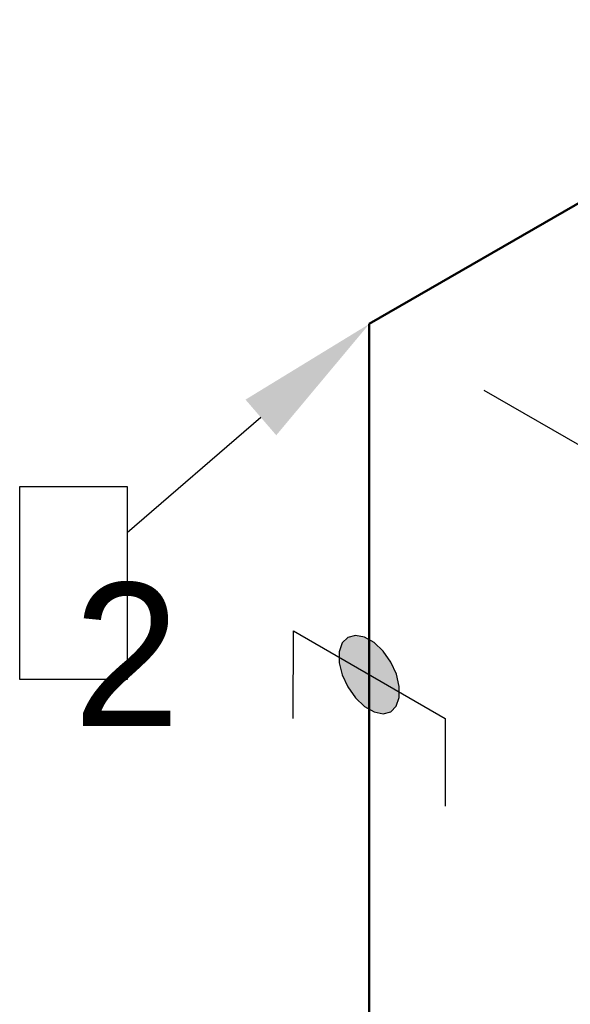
# Model space of a CAD drawing. Header units: millimetres. Extents: x 0 to 2258, y 0 to 438.
# Tile 5 of 39: x 228 to 238, y 240 to 258. Entities that reach past the tile are written whole.
import ezdxf
from ezdxf import colors
from ezdxf.entities.mleader import LeaderData, LeaderLine
from ezdxf.enums import TextEntityAlignment as Align
from ezdxf.math import Vec2, Vec3

# ---------------------------------------------------------------- set-up
doc = ezdxf.new("R2018")
doc.units = ezdxf.units.MM
doc.header["$LTSCALE"] = 0.25
doc.set_wipeout_variables(frame=1)
for name, color, linetype in [('Annotation', 7, 'Continuous'), ('Dimension', 1, 'Continuous'), ('Weld', 1, 'Continuous')]:
    doc.layers.add(name, color=color, linetype=linetype)
doc.layers.add('Pipe Small Bore', color=30, linetype='Continuous', lineweight=50)
doc.styles.add('AdskIsoMetric', font='romans.shx', dxfattribs={"width": 0.8, "height": 2.5})
doc.styles.add('AdskIsoMetric-30', font='romans.shx', dxfattribs={"width": 0.8, "height": 2.5})
doc.styles.add('AdskIsoMetric30', font='romans.shx', dxfattribs={"width": 0.8, "oblique": 30, "height": 2.5})
doc.styles.get("Standard").update_dxf_attribs({"font": 'arial.ttf'})
doc.dimstyles.new('AdskIsoMetric', dxfattribs={"dimtxt": 2.5, "dimasz": 2.5, "dimexe": 1, "dimexo": 2, "dimgap": 0.8, "dimtad": 1, "dimdec": 0, "dimrnd": 1, "dimzin": 0, "dimdsep": 46, "dimtxsty": 'AdskIsoMetric', "dimcen": 0, "dimclrt": 7, "dimadec": 0, "dimazin": 0, "dimtfac": 1, "dimtdec": 0, "dimtmove": 1, "dimatfit": 3, "dimfxl": 1, "dimtfill": 1, "dimfrac": 2, "dimtolj": 1, "dimtzin": 0, "dimarcsym": 0})

# ---------------------------------------------------------------- blocks, each defined once
blk = doc.blocks.new('*D15')
at = {"layer": 'Defpoints', "color": 0, "transparency": 16777216}
for p in [(380.012, 336.45), (234.105, 252.211), (247.095, 244.711)]:
    blk.add_point(p, dxfattribs=at)
at = {"layer": 'Dimension', "color": 0, "lineweight": -2, "transparency": 16777216}
for p, q in [((382.012, 335.295), (394.002, 328.373)), ((390.837, 327.7), (249.26, 245.961)), ((236.105, 251.056), (248.095, 244.133))]:
    blk.add_line(p, q, dxfattribs=at)
at = {"layer": 'Dimension', "color": 0, "transparency": 16777216}
for points in [[(390.629, 328.061), (391.045, 327.339), (393.002, 328.95)], [(249.052, 246.321), (249.468, 245.6), (247.095, 244.711)]]:
    blk.add_solid(points, dxfattribs=at)
at = {"layer": 'Dimension', "color": 7, "transparency": 16777216, "insert": (317.809, 288.124), "char_height": 2.5, "attachment_point": 5, "rotation": 30, "style": 'AdskIsoMetric-30', "bg_fill": 3, "box_fill_scale": 1.1, "bg_fill_color": 256, "bg_fill_true_color": 13158600, "bg_fill_transparency": 0}
blk.add_mtext('\\A1;3977', dxfattribs=at)
blk = doc.blocks.new('*D16')
at = {"layer": 'Defpoints', "color": 0, "transparency": 16777216}
for p in [(234.105, 252.211), (234.105, 155.005), (247.095, 147.505)]:
    blk.add_point(p, dxfattribs=at)
at = {"layer": 'Dimension', "color": 0, "lineweight": -2, "transparency": 16777216}
for p, q in [((236.105, 251.056), (248.095, 244.133)), ((247.095, 242.211), (247.095, 150.005)), ((236.105, 153.851), (248.095, 146.928))]:
    blk.add_line(p, q, dxfattribs=at)
at = {"layer": 'Dimension', "color": 0, "transparency": 16777216}
for points in [[(246.678, 242.211), (247.512, 242.211), (247.095, 244.711)], [(246.678, 150.005), (247.512, 150.005), (247.095, 147.505)]]:
    blk.add_solid(points, dxfattribs=at)
at = {"layer": 'Dimension', "color": 7, "transparency": 16777216, "insert": (244.855, 197.401), "char_height": 2.5, "attachment_point": 5, "rotation": 90, "style": 'AdskIsoMetric30', "bg_fill": 3, "box_fill_scale": 1.1, "bg_fill_color": 256, "bg_fill_true_color": 13158600, "bg_fill_transparency": 0}
blk.add_mtext('\\A1;965', dxfattribs=at)
blk = doc.blocks.new('Elbow-3-Iso2DSkew90')
at = {"color": 0, "linetype": 'ByBlock', "lineweight": -2, "extrusion": (0.707107, -0.408248, 0.57735)}
for p, q in [((5.303, 3.062), (0, 0)), ((0, 0), (0, -6.124)), ((0, 0), (0, 0))]:
    blk.add_line(p, q, dxfattribs=at)
blk = doc.blocks.new('SocketWeld-1-IsoLeft')
blk.add_hatch(color=256).paths.add_polyline_path([(-0.0294, -0.0234), (-0.0291, -0.0234), (-0.0288, -0.0235), (-0.0285, -0.0236), (-0.0283, -0.0237), (-0.028, -0.0238), (-0.0277, -0.0239), (-0.0274, -0.0239), (-0.0271, -0.024), (-0.0268, -0.0241), (-0.0265, -0.0242), (-0.0263, -0.0243), (-0.026, -0.0244), (-0.0257, -0.0244), (-0.0254, -0.0245), (-0.0251, -0.0246), (-0.0248, -0.0247), (-0.0246, -0.0248), (-0.0243, -0.0249), (-0.024, -0.0249), (-0.0237, -0.025), (-0.0234, -0.0251), (-0.0231, -0.0252), (-0.0228, -0.0253), (-0.0226, -0.0254), (-0.0223, -0.0254), (-0.022, -0.0255), (-0.0217, -0.0256), (-0.0214, -0.0257), (-0.0211, -0.0258), (-0.0209, -0.0259), (-0.0206, -0.0259), (-0.0203, -0.026), (-0.02, -0.0261), (-0.0197, -0.0262), (-0.0194, -0.0263), (-0.0191, -0.0264), (-0.0189, -0.0265), (-0.0186, -0.0265), (-0.0183, -0.0266), (-0.018, -0.0267), (-0.0177, -0.0268), (-0.0174, -0.0269), (-0.0172, -0.027), (-0.0169, -0.027), (-0.0166, -0.0271), (-0.0163, -0.0272), (-0.016, -0.0273), (-0.0157, -0.0274), (-0.0155, -0.0275), (-0.0155, -0.0275), (-0.0151, -0.0275), (-0.0148, -0.0275), (-0.0145, -0.0275), (-0.0142, -0.0276), (-0.0139, -0.0276), (-0.0136, -0.0276), (-0.0132, -0.0277), (-0.0129, -0.0277), (-0.0126, -0.0277), (-0.0123, -0.0277), (-0.012, -0.0278), (-0.0117, -0.0278), (-0.0114, -0.0278), (-0.011, -0.0279), (-0.0107, -0.0279), (-0.0104, -0.0279), (-0.0101, -0.0279), (-0.0098, -0.028), (-0.0095, -0.028), (-0.0091, -0.028), (-0.0088, -0.0281), (-0.0085, -0.0281), (-0.0082, -0.0281), (-0.0079, -0.0281), (-0.0076, -0.0282), (-0.0073, -0.0282), (-0.0069, -0.0282), (-0.0066, -0.0283), (-0.0063, -0.0283), (-0.006, -0.0283), (-0.0057, -0.0283), (-0.0054, -0.0284), (-0.005, -0.0284), (-0.0047, -0.0284), (-0.0044, -0.0285), (-0.0041, -0.0285), (-0.0038, -0.0285), (-0.0035, -0.0286), (-0.0032, -0.0286), (-0.0028, -0.0286), (-0.0025, -0.0286), (-0.0022, -0.0287), (-0.0019, -0.0287), (-0.0016, -0.0287), (-0.0013, -0.0288), (-0.0009, -0.0288), (-0.0006, -0.0288), (-0.0003, -0.0288), (0, -0.0289), (0, -0.0289), (0.0003, -0.0288), (0.0006, -0.0288), (0.0009, -0.0288), (0.0013, -0.0288), (0.0016, -0.0287), (0.0019, -0.0287), (0.0022, -0.0287), (0.0025, -0.0286), (0.0028, -0.0286), (0.0032, -0.0286), (0.0035, -0.0286), (0.0038, -0.0285), (0.0041, -0.0285), (0.0044, -0.0285), (0.0047, -0.0284), (0.005, -0.0284), (0.0054, -0.0284), (0.0057, -0.0283), (0.006, -0.0283), (0.0063, -0.0283), (0.0066, -0.0283), (0.0069, -0.0282), (0.0073, -0.0282), (0.0076, -0.0282), (0.0079, -0.0281), (0.0082, -0.0281), (0.0085, -0.0281), (0.0088, -0.0281), (0.0091, -0.028), (0.0095, -0.028), (0.0098, -0.028), (0.0101, -0.0279), (0.0104, -0.0279), (0.0107, -0.0279), (0.011, -0.0279), (0.0114, -0.0278), (0.0117, -0.0278), (0.012, -0.0278), (0.0123, -0.0277), (0.0126, -0.0277), (0.0129, -0.0277), (0.0132, -0.0277), (0.0136, -0.0276), (0.0139, -0.0276), (0.0142, -0.0276), (0.0145, -0.0275), (0.0148, -0.0275), (0.0151, -0.0275), (0.0155, -0.0275), (0.0155, -0.0275), (0.0157, -0.0274), (0.016, -0.0273), (0.0163, -0.0272), (0.0166, -0.0271), (0.0169, -0.027), (0.0172, -0.027), (0.0174, -0.0269), (0.0177, -0.0268), (0.018, -0.0267), (0.0183, -0.0266), (0.0186, -0.0265), (0.0189, -0.0265), (0.0191, -0.0264), (0.0194, -0.0263), (0.0197, -0.0262), (0.02, -0.0261), (0.0203, -0.026), (0.0206, -0.0259), (0.0209, -0.0259), (0.0211, -0.0258), (0.0214, -0.0257), (0.0217, -0.0256), (0.022, -0.0255), (0.0223, -0.0254), (0.0226, -0.0254), (0.0228, -0.0253), (0.0231, -0.0252), (0.0234, -0.0251), (0.0237, -0.025), (0.024, -0.0249), (0.0243, -0.0249), (0.0246, -0.0248), (0.0248, -0.0247), (0.0251, -0.0246), (0.0254, -0.0245), (0.0257, -0.0244), (0.026, -0.0244), (0.0263, -0.0243), (0.0265, -0.0242), (0.0268, -0.0241), (0.0271, -0.024), (0.0274, -0.0239), (0.0277, -0.0239), (0.028, -0.0238), (0.0283, -0.0237), (0.0285, -0.0236), (0.0288, -0.0235), (0.0291, -0.0234), (0.0294, -0.0234), (0.0294, -0.0234), (0.0296, -0.0232), (0.0298, -0.0231), (0.0301, -0.023), (0.0303, -0.0228), (0.0305, -0.0227), (0.0307, -0.0226), (0.031, -0.0224), (0.0312, -0.0223), (0.0314, -0.0222), (0.0316, -0.0221), (0.0319, -0.0219), (0.0321, -0.0218), (0.0323, -0.0217), (0.0325, -0.0215), (0.0328, -0.0214), (0.033, -0.0213), (0.0332, -0.0211), (0.0335, -0.021), (0.0337, -0.0209), (0.0339, -0.0207), (0.0341, -0.0206), (0.0344, -0.0205), (0.0346, -0.0204), (0.0348, -0.0202), (0.035, -0.0201), (0.0353, -0.02), (0.0355, -0.0198), (0.0357, -0.0197), (0.0359, -0.0196), (0.0362, -0.0194), (0.0364, -0.0193), (0.0366, -0.0192), (0.0368, -0.0191), (0.0371, -0.0189), (0.0373, -0.0188), (0.0375, -0.0187), (0.0377, -0.0185), (0.038, -0.0184), (0.0382, -0.0183), (0.0384, -0.0181), (0.0386, -0.018), (0.0389, -0.0179), (0.0391, -0.0177), (0.0393, -0.0176), (0.0395, -0.0175), (0.0398, -0.0174), (0.04, -0.0172), (0.0402, -0.0171), (0.0405, -0.017), (0.0405, -0.017), (0.0406, -0.0168), (0.0407, -0.0166), (0.0409, -0.0165), (0.041, -0.0163), (0.0412, -0.0161), (0.0413, -0.016), (0.0415, -0.0158), (0.0416, -0.0157), (0.0418, -0.0155), (0.0419, -0.0153), (0.042, -0.0152), (0.0422, -0.015), (0.0423, -0.0148), (0.0425, -0.0147), (0.0426, -0.0145), (0.0428, -0.0143), (0.0429, -0.0142), (0.0431, -0.014), (0.0432, -0.0138), (0.0433, -0.0137), (0.0435, -0.0135), (0.0436, -0.0134), (0.0438, -0.0132), (0.0439, -0.013), (0.0441, -0.0129), (0.0442, -0.0127), (0.0444, -0.0125), (0.0445, -0.0124), (0.0447, -0.0122), (0.0448, -0.012), (0.0449, -0.0119), (0.0451, -0.0117), (0.0452, -0.0115), (0.0454, -0.0114), (0.0455, -0.0112), (0.0457, -0.0111), (0.0458, -0.0109), (0.046, -0.0107), (0.0461, -0.0106), (0.0462, -0.0104), (0.0464, -0.0102), (0.0465, -0.0101), (0.0467, -0.0099), (0.0468, -0.0097), (0.047, -0.0096), (0.0471, -0.0094), (0.0473, -0.0092), (0.0474, -0.0091), (0.0476, -0.0089), (0.0476, -0.0089), (0.0476, -0.0087), (0.0477, -0.0086), (0.0477, -0.0084), (0.0478, -0.0082), (0.0478, -0.008), (0.0479, -0.0078), (0.0479, -0.0076), (0.048, -0.0075), (0.048, -0.0073), (0.0481, -0.0071), (0.0481, -0.0069), (0.0482, -0.0067), (0.0482, -0.0066), (0.0483, -0.0064), (0.0483, -0.0062), (0.0484, -0.006), (0.0484, -0.0058), (0.0485, -0.0056), (0.0485, -0.0055), (0.0486, -0.0053), (0.0486, -0.0051), (0.0487, -0.0049), (0.0487, -0.0047), (0.0488, -0.0046), (0.0488, -0.0044), (0.0489, -0.0042), (0.0489, -0.004), (0.049, -0.0038), (0.049, -0.0036), (0.0491, -0.0035), (0.0491, -0.0033), (0.0492, -0.0031), (0.0492, -0.0029), (0.0493, -0.0027), (0.0493, -0.0025), (0.0494, -0.0024), (0.0494, -0.0022), (0.0495, -0.002), (0.0495, -0.0018), (0.0496, -0.0016), (0.0496, -0.0015), (0.0497, -0.0013), (0.0497, -0.0011), (0.0498, -0.0009), (0.0498, -0.0007), (0.0499, -0.0005), (0.0499, -0.0004), (0.05, -0.0002), (0.05, 0), (0.05, 0), (0.05, 0.0002), (0.0499, 0.0004), (0.0499, 0.0005), (0.0498, 0.0007), (0.0498, 0.0009), (0.0497, 0.0011), (0.0497, 0.0013), (0.0496, 0.0015), (0.0496, 0.0016), (0.0495, 0.0018), (0.0495, 0.002), (0.0494, 0.0022), (0.0494, 0.0024), (0.0493, 0.0025), (0.0493, 0.0027), (0.0492, 0.0029), (0.0492, 0.0031), (0.0491, 0.0033), (0.0491, 0.0035), (0.049, 0.0036), (0.049, 0.0038), (0.0489, 0.004), (0.0489, 0.0042), (0.0488, 0.0044), (0.0488, 0.0046), (0.0487, 0.0047), (0.0487, 0.0049), (0.0486, 0.0051), (0.0486, 0.0053), (0.0485, 0.0055), (0.0485, 0.0056), (0.0484, 0.0058), (0.0484, 0.006), (0.0483, 0.0062), (0.0483, 0.0064), (0.0482, 0.0066), (0.0482, 0.0067), (0.0481, 0.0069), (0.0481, 0.0071), (0.048, 0.0073), (0.048, 0.0075), (0.0479, 0.0076), (0.0479, 0.0078), (0.0478, 0.008), (0.0478, 0.0082), (0.0477, 0.0084), (0.0477, 0.0086), (0.0476, 0.0087), (0.0476, 0.0089), (0.0476, 0.0089), (0.0474, 0.0091), (0.0473, 0.0092), (0.0471, 0.0094), (0.047, 0.0096), (0.0468, 0.0097), (0.0467, 0.0099), (0.0465, 0.0101), (0.0464, 0.0102), (0.0462, 0.0104), (0.0461, 0.0106), (0.046, 0.0107), (0.0458, 0.0109), (0.0457, 0.0111), (0.0455, 0.0112), (0.0454, 0.0114), (0.0452, 0.0115), (0.0451, 0.0117), (0.0449, 0.0119), (0.0448, 0.012), (0.0447, 0.0122), (0.0445, 0.0124), (0.0444, 0.0125), (0.0442, 0.0127), (0.0441, 0.0129), (0.0439, 0.013), (0.0438, 0.0132), (0.0436, 0.0134), (0.0435, 0.0135), (0.0433, 0.0137), (0.0432, 0.0138), (0.0431, 0.014), (0.0429, 0.0142), (0.0428, 0.0143), (0.0426, 0.0145), (0.0425, 0.0147), (0.0423, 0.0148), (0.0422, 0.015), (0.042, 0.0152), (0.0419, 0.0153), (0.0418, 0.0155), (0.0416, 0.0157), (0.0415, 0.0158), (0.0413, 0.016), (0.0412, 0.0161), (0.041, 0.0163), (0.0409, 0.0165), (0.0407, 0.0166), (0.0406, 0.0168), (0.0405, 0.017), (0.0405, 0.017), (0.0402, 0.0171), (0.04, 0.0172), (0.0398, 0.0174), (0.0395, 0.0175), (0.0393, 0.0176), (0.0391, 0.0177), (0.0389, 0.0179), (0.0386, 0.018), (0.0384, 0.0181), (0.0382, 0.0183), (0.038, 0.0184), (0.0377, 0.0185), (0.0375, 0.0187), (0.0373, 0.0188), (0.0371, 0.0189), (0.0368, 0.0191), (0.0366, 0.0192), (0.0364, 0.0193), (0.0362, 0.0194), (0.0359, 0.0196), (0.0357, 0.0197), (0.0355, 0.0198), (0.0353, 0.02), (0.035, 0.0201), (0.0348, 0.0202), (0.0346, 0.0204), (0.0344, 0.0205), (0.0341, 0.0206), (0.0339, 0.0207), (0.0337, 0.0209), (0.0335, 0.021), (0.0332, 0.0211), (0.033, 0.0213), (0.0328, 0.0214), (0.0325, 0.0215), (0.0323, 0.0217), (0.0321, 0.0218), (0.0319, 0.0219), (0.0316, 0.0221), (0.0314, 0.0222), (0.0312, 0.0223), (0.031, 0.0224), (0.0307, 0.0226), (0.0305, 0.0227), (0.0303, 0.0228), (0.0301, 0.023), (0.0298, 0.0231), (0.0296, 0.0232), (0.0294, 0.0234), (0.0294, 0.0234), (0.0291, 0.0234), (0.0288, 0.0235), (0.0285, 0.0236), (0.0283, 0.0237), (0.028, 0.0238), (0.0277, 0.0239), (0.0274, 0.0239), (0.0271, 0.024), (0.0268, 0.0241), (0.0265, 0.0242), (0.0263, 0.0243), (0.026, 0.0244), (0.0257, 0.0244), (0.0254, 0.0245), (0.0251, 0.0246), (0.0248, 0.0247), (0.0246, 0.0248), (0.0243, 0.0249), (0.024, 0.0249), (0.0237, 0.025), (0.0234, 0.0251), (0.0231, 0.0252), (0.0228, 0.0253), (0.0226, 0.0254), (0.0223, 0.0254), (0.022, 0.0255), (0.0217, 0.0256), (0.0214, 0.0257), (0.0211, 0.0258), (0.0209, 0.0259), (0.0206, 0.0259), (0.0203, 0.026), (0.02, 0.0261), (0.0197, 0.0262), (0.0194, 0.0263), (0.0191, 0.0264), (0.0189, 0.0265), (0.0186, 0.0265), (0.0183, 0.0266), (0.018, 0.0267), (0.0177, 0.0268), (0.0174, 0.0269), (0.0172, 0.027), (0.0169, 0.027), (0.0166, 0.0271), (0.0163, 0.0272), (0.016, 0.0273), (0.0157, 0.0274), (0.0155, 0.0275), (0.0155, 0.0275), (0.0151, 0.0275), (0.0148, 0.0275), (0.0145, 0.0275), (0.0142, 0.0276), (0.0139, 0.0276), (0.0136, 0.0276), (0.0132, 0.0277), (0.0129, 0.0277), (0.0126, 0.0277), (0.0123, 0.0277), (0.012, 0.0278), (0.0117, 0.0278), (0.0114, 0.0278), (0.011, 0.0279), (0.0107, 0.0279), (0.0104, 0.0279), (0.0101, 0.0279), (0.0098, 0.028), (0.0095, 0.028), (0.0091, 0.028), (0.0088, 0.0281), (0.0085, 0.0281), (0.0082, 0.0281), (0.0079, 0.0281), (0.0076, 0.0282), (0.0073, 0.0282), (0.0069, 0.0282), (0.0066, 0.0283), (0.0063, 0.0283), (0.006, 0.0283), (0.0057, 0.0283), (0.0054, 0.0284), (0.005, 0.0284), (0.0047, 0.0284), (0.0044, 0.0285), (0.0041, 0.0285), (0.0038, 0.0285), (0.0035, 0.0286), (0.0032, 0.0286), (0.0028, 0.0286), (0.0025, 0.0286), (0.0022, 0.0287), (0.0019, 0.0287), (0.0016, 0.0287), (0.0013, 0.0288), (0.0009, 0.0288), (0.0006, 0.0288), (0.0003, 0.0288), (0, 0.0289), (0, 0.0289), (-0.0003, 0.0288), (-0.0006, 0.0288), (-0.0009, 0.0288), (-0.0013, 0.0288), (-0.0016, 0.0287), (-0.0019, 0.0287), (-0.0022, 0.0287), (-0.0025, 0.0286), (-0.0028, 0.0286), (-0.0032, 0.0286), (-0.0035, 0.0286), (-0.0038, 0.0285), (-0.0041, 0.0285), (-0.0044, 0.0285), (-0.0047, 0.0284), (-0.005, 0.0284), (-0.0054, 0.0284), (-0.0057, 0.0283), (-0.006, 0.0283), (-0.0063, 0.0283), (-0.0066, 0.0283), (-0.0069, 0.0282), (-0.0073, 0.0282), (-0.0076, 0.0282), (-0.0079, 0.0281), (-0.0082, 0.0281), (-0.0085, 0.0281), (-0.0088, 0.0281), (-0.0091, 0.028), (-0.0095, 0.028), (-0.0098, 0.028), (-0.0101, 0.0279), (-0.0104, 0.0279), (-0.0107, 0.0279), (-0.011, 0.0279), (-0.0114, 0.0278), (-0.0117, 0.0278), (-0.012, 0.0278), (-0.0123, 0.0277), (-0.0126, 0.0277), (-0.0129, 0.0277), (-0.0132, 0.0277), (-0.0136, 0.0276), (-0.0139, 0.0276), (-0.0142, 0.0276), (-0.0145, 0.0275), (-0.0148, 0.0275), (-0.0151, 0.0275), (-0.0155, 0.0275), (-0.0155, 0.0275), (-0.0157, 0.0274), (-0.016, 0.0273), (-0.0163, 0.0272), (-0.0166, 0.0271), (-0.0169, 0.027), (-0.0172, 0.027), (-0.0174, 0.0269), (-0.0177, 0.0268), (-0.018, 0.0267), (-0.0183, 0.0266), (-0.0186, 0.0265), (-0.0189, 0.0265), (-0.0191, 0.0264), (-0.0194, 0.0263), (-0.0197, 0.0262), (-0.02, 0.0261), (-0.0203, 0.026), (-0.0206, 0.0259), (-0.0209, 0.0259), (-0.0211, 0.0258), (-0.0214, 0.0257), (-0.0217, 0.0256), (-0.022, 0.0255), (-0.0223, 0.0254), (-0.0226, 0.0254), (-0.0228, 0.0253), (-0.0231, 0.0252), (-0.0234, 0.0251), (-0.0237, 0.025), (-0.024, 0.0249), (-0.0243, 0.0249), (-0.0246, 0.0248), (-0.0248, 0.0247), (-0.0251, 0.0246), (-0.0254, 0.0245), (-0.0257, 0.0244), (-0.026, 0.0244), (-0.0263, 0.0243), (-0.0265, 0.0242), (-0.0268, 0.0241), (-0.0271, 0.024), (-0.0274, 0.0239), (-0.0277, 0.0239), (-0.028, 0.0238), (-0.0283, 0.0237), (-0.0285, 0.0236), (-0.0288, 0.0235), (-0.0291, 0.0234), (-0.0294, 0.0234), (-0.0294, 0.0234), (-0.0296, 0.0232), (-0.0298, 0.0231), (-0.0301, 0.023), (-0.0303, 0.0228), (-0.0305, 0.0227), (-0.0307, 0.0226), (-0.031, 0.0224), (-0.0312, 0.0223), (-0.0314, 0.0222), (-0.0316, 0.0221), (-0.0319, 0.0219), (-0.0321, 0.0218), (-0.0323, 0.0217), (-0.0325, 0.0215), (-0.0328, 0.0214), (-0.033, 0.0213), (-0.0332, 0.0211), (-0.0335, 0.021), (-0.0337, 0.0209), (-0.0339, 0.0207), (-0.0341, 0.0206), (-0.0344, 0.0205), (-0.0346, 0.0204), (-0.0348, 0.0202), (-0.035, 0.0201), (-0.0353, 0.02), (-0.0355, 0.0198), (-0.0357, 0.0197), (-0.0359, 0.0196), (-0.0362, 0.0194), (-0.0364, 0.0193), (-0.0366, 0.0192), (-0.0368, 0.0191), (-0.0371, 0.0189), (-0.0373, 0.0188), (-0.0375, 0.0187), (-0.0377, 0.0185), (-0.038, 0.0184), (-0.0382, 0.0183), (-0.0384, 0.0181), (-0.0386, 0.018), (-0.0389, 0.0179), (-0.0391, 0.0177), (-0.0393, 0.0176), (-0.0395, 0.0175), (-0.0398, 0.0174), (-0.04, 0.0172), (-0.0402, 0.0171), (-0.0405, 0.017), (-0.0405, 0.017), (-0.0406, 0.0168), (-0.0407, 0.0166), (-0.0409, 0.0165), (-0.041, 0.0163), (-0.0412, 0.0161), (-0.0413, 0.016), (-0.0415, 0.0158), (-0.0416, 0.0157), (-0.0418, 0.0155), (-0.0419, 0.0153), (-0.042, 0.0152), (-0.0422, 0.015), (-0.0423, 0.0148), (-0.0425, 0.0147), (-0.0426, 0.0145), (-0.0428, 0.0143), (-0.0429, 0.0142), (-0.0431, 0.014), (-0.0432, 0.0138), (-0.0433, 0.0137), (-0.0435, 0.0135), (-0.0436, 0.0134), (-0.0438, 0.0132), (-0.0439, 0.013), (-0.0441, 0.0129), (-0.0442, 0.0127), (-0.0444, 0.0125), (-0.0445, 0.0124), (-0.0447, 0.0122), (-0.0448, 0.012), (-0.0449, 0.0119), (-0.0451, 0.0117), (-0.0452, 0.0115), (-0.0454, 0.0114), (-0.0455, 0.0112), (-0.0457, 0.0111), (-0.0458, 0.0109), (-0.046, 0.0107), (-0.0461, 0.0106), (-0.0462, 0.0104), (-0.0464, 0.0102), (-0.0465, 0.0101), (-0.0467, 0.0099), (-0.0468, 0.0097), (-0.047, 0.0096), (-0.0471, 0.0094), (-0.0473, 0.0092), (-0.0474, 0.0091), (-0.0476, 0.0089), (-0.0476, 0.0089), (-0.0476, 0.0087), (-0.0477, 0.0086), (-0.0477, 0.0084), (-0.0478, 0.0082), (-0.0478, 0.008), (-0.0479, 0.0078), (-0.0479, 0.0076), (-0.048, 0.0075), (-0.048, 0.0073), (-0.0481, 0.0071), (-0.0481, 0.0069), (-0.0482, 0.0067), (-0.0482, 0.0066), (-0.0483, 0.0064), (-0.0483, 0.0062), (-0.0484, 0.006), (-0.0484, 0.0058), (-0.0485, 0.0056), (-0.0485, 0.0055), (-0.0486, 0.0053), (-0.0486, 0.0051), (-0.0487, 0.0049), (-0.0487, 0.0047), (-0.0488, 0.0046), (-0.0488, 0.0044), (-0.0489, 0.0042), (-0.0489, 0.004), (-0.049, 0.0038), (-0.049, 0.0036), (-0.0491, 0.0035), (-0.0491, 0.0033), (-0.0492, 0.0031), (-0.0492, 0.0029), (-0.0493, 0.0027), (-0.0493, 0.0025), (-0.0494, 0.0024), (-0.0494, 0.0022), (-0.0495, 0.002), (-0.0495, 0.0018), (-0.0496, 0.0016), (-0.0496, 0.0015), (-0.0497, 0.0013), (-0.0497, 0.0011), (-0.0498, 0.0009), (-0.0498, 0.0007), (-0.0499, 0.0005), (-0.0499, 0.0004), (-0.05, 0.0002), (-0.05, 0), (-0.05, 0), (-0.05, -0.0002), (-0.0499, -0.0004), (-0.0499, -0.0005), (-0.0498, -0.0007), (-0.0498, -0.0009), (-0.0497, -0.0011), (-0.0497, -0.0013), (-0.0496, -0.0015), (-0.0496, -0.0016), (-0.0495, -0.0018), (-0.0495, -0.002), (-0.0494, -0.0022), (-0.0494, -0.0024), (-0.0493, -0.0025), (-0.0493, -0.0027), (-0.0492, -0.0029), (-0.0492, -0.0031), (-0.0491, -0.0033), (-0.0491, -0.0035), (-0.049, -0.0036), (-0.049, -0.0038), (-0.0489, -0.004), (-0.0489, -0.0042), (-0.0488, -0.0044), (-0.0488, -0.0046), (-0.0487, -0.0047), (-0.0487, -0.0049), (-0.0486, -0.0051), (-0.0486, -0.0053), (-0.0485, -0.0055), (-0.0485, -0.0056), (-0.0484, -0.0058), (-0.0484, -0.006), (-0.0483, -0.0062), (-0.0483, -0.0064), (-0.0482, -0.0066), (-0.0482, -0.0067), (-0.0481, -0.0069), (-0.0481, -0.0071), (-0.048, -0.0073), (-0.048, -0.0075), (-0.0479, -0.0076), (-0.0479, -0.0078), (-0.0478, -0.008), (-0.0478, -0.0082), (-0.0477, -0.0084), (-0.0477, -0.0086), (-0.0476, -0.0087), (-0.0476, -0.0089), (-0.0476, -0.0089), (-0.0474, -0.0091), (-0.0473, -0.0092), (-0.0471, -0.0094), (-0.047, -0.0096), (-0.0468, -0.0097), (-0.0467, -0.0099), (-0.0465, -0.0101), (-0.0464, -0.0102), (-0.0462, -0.0104), (-0.0461, -0.0106), (-0.046, -0.0107), (-0.0458, -0.0109), (-0.0457, -0.0111), (-0.0455, -0.0112), (-0.0454, -0.0114), (-0.0452, -0.0115), (-0.0451, -0.0117), (-0.0449, -0.0119), (-0.0448, -0.012), (-0.0447, -0.0122), (-0.0445, -0.0124), (-0.0444, -0.0125), (-0.0442, -0.0127), (-0.0441, -0.0129), (-0.0439, -0.013), (-0.0438, -0.0132), (-0.0436, -0.0134), (-0.0435, -0.0135), (-0.0433, -0.0137), (-0.0432, -0.0138), (-0.0431, -0.014), (-0.0429, -0.0142), (-0.0428, -0.0143), (-0.0426, -0.0145), (-0.0425, -0.0147), (-0.0423, -0.0148), (-0.0422, -0.015), (-0.042, -0.0152), (-0.0419, -0.0153), (-0.0418, -0.0155), (-0.0416, -0.0157), (-0.0415, -0.0158), (-0.0413, -0.016), (-0.0412, -0.0161), (-0.041, -0.0163), (-0.0409, -0.0165), (-0.0407, -0.0166), (-0.0406, -0.0168), (-0.0405, -0.017), (-0.0405, -0.017), (-0.0402, -0.0171), (-0.04, -0.0172), (-0.0398, -0.0174), (-0.0395, -0.0175), (-0.0393, -0.0176), (-0.0391, -0.0177), (-0.0389, -0.0179), (-0.0386, -0.018), (-0.0384, -0.0181), (-0.0382, -0.0183), (-0.038, -0.0184), (-0.0377, -0.0185), (-0.0375, -0.0187), (-0.0373, -0.0188), (-0.0371, -0.0189), (-0.0368, -0.0191), (-0.0366, -0.0192), (-0.0364, -0.0193), (-0.0362, -0.0194), (-0.0359, -0.0196), (-0.0357, -0.0197), (-0.0355, -0.0198), (-0.0353, -0.02), (-0.035, -0.0201), (-0.0348, -0.0202), (-0.0346, -0.0204), (-0.0344, -0.0205), (-0.0341, -0.0206), (-0.0339, -0.0207), (-0.0337, -0.0209), (-0.0335, -0.021), (-0.0332, -0.0211), (-0.033, -0.0213), (-0.0328, -0.0214), (-0.0325, -0.0215), (-0.0323, -0.0217), (-0.0321, -0.0218), (-0.0319, -0.0219), (-0.0316, -0.0221), (-0.0314, -0.0222), (-0.0312, -0.0223), (-0.031, -0.0224), (-0.0307, -0.0226), (-0.0305, -0.0227), (-0.0303, -0.0228), (-0.0301, -0.023), (-0.0298, -0.0231), (-0.0296, -0.0232)], flags=0)
at = {"color": 0, "linetype": 'ByBlock', "lineweight": -2, "extrusion": (0, 0.816497, 0.57735)}
for p, q in [((0, 0.1021), (0.0884, 0.051)), ((0.0884, 0.051), (-0.0884, -0.051)), ((-0.0294, 0.0234), (-0.0405, 0.017)), ((-0.0155, 0.0275), (-0.0294, 0.0234)), ((0, 0.0289), (-0.0155, 0.0275)), ((0.0155, 0.0275), (0, 0.0289)), ((0.0294, 0.0234), (0.0155, 0.0275)), ((0.0405, 0.017), (0.0294, 0.0234)), ((-0.0405, 0.017), (-0.0476, 0.0089)), ((0.0476, 0.0089), (0.0405, 0.017)), ((-0.0476, 0.0089), (-0.05, 0)), ((-0.05, 0), (-0.0476, -0.0089)), ((0.05, 0), (0.0476, 0.0089)), ((0.0476, -0.0089), (0.05, 0)), ((-0.0884, -0.051), (-0.1768, 0)), ((-0.0476, -0.0089), (-0.0405, -0.017)), ((0.0405, -0.017), (0.0476, -0.0089)), ((-0.0405, -0.017), (-0.0294, -0.0234)), ((0.0294, -0.0234), (0.0405, -0.017)), ((-0.0294, -0.0234), (-0.0155, -0.0275)), ((-0.0155, -0.0275), (0, -0.0289)), ((0, -0.0289), (0.0155, -0.0275)), ((0.0155, -0.0275), (0.0294, -0.0234))]:
    blk.add_line(p, q, dxfattribs=at)
blk = doc.blocks.new('AnnoRect')
at = {"color": 0, "linetype": 'ByBlock', "lineweight": -2}
blk.add_wipeout([(-0.8095, -0.6), (-0.8095, 0.6), (0.8095, 0.6), (0.8095, -0.6)], dxfattribs=at)
blk.add_lwpolyline([(-0.8095, -0.6), (-0.8095, 0.6), (0.8095, 0.6), (0.8095, -0.6)], close=True, dxfattribs=at)
at = {"color": 0, "linetype": 'ByBlock', "lineweight": -2, "width": 0.8, "flags": 106}
blk.add_attdef('XX', text='', height=1, dxfattribs=at).set_placement((0, 0), align=Align.MIDDLE_CENTER)

msp = doc.modelspace()

# ---------------------------------------------------------------- leaders
at = {"layer": 'Annotation'}
ml = msp.add_multileader_mtext('Standard', dxfattribs=at)
ml.set_content('')
ml.set_leader_properties()
ml.build(insert=Vec2(0, 0))
ml.multileader.update_dxf_attribs({"dogleg_length": 0, "arrow_head_size": 2.5})
ctx = ml.context
ctx.base_point, ctx.arrow_head_size = Vec3(229.875, 248.562), 2.5
notes = []
notes.append((ctx, [(0, (1, 1, 0), (229.875, 248.562), (-1, 0), 0, [(0, [(234.105, 252.211)], 0, [])])]))
ctx.mtext, ml.multileader.dxf.content_type = None, 0
for ctx, leaders in notes:
    for number, flags, end, landing, length, lines in leaders:
        leader = LeaderData()
        leader.index, (leader.has_last_leader_line, leader.has_dogleg_vector, leader.attachment_direction) = number, flags
        leader.last_leader_point, leader.dogleg_vector, leader.dogleg_length = Vec3(end), Vec3(landing), length
        for number, points, colour, breaks in lines:
            line = LeaderLine()
            line.index, line.vertices, line.color, line.breaks = number, Vec3.list(points), colors.encode_raw_color(colour), breaks
            leader.lines.append(line)
        ctx.leaders.append(leader)

# ---------------------------------------------------------------- next in the draw order: block references
ref = msp.add_blockref('AnnoRect', (228.937, 247.687), dxfattribs=dict(at, xscale=1.158088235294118, yscale=2.8125, zscale=2.5))
lines = msp.add_mtext('2', dxfattribs={"layer": '0', "color": 0, "linetype": 'ByBlock', "lineweight": -2, "insert": (228.937, 247.687), "char_height": 2.5, "attachment_point": 1})
ref.add_attrib('XX', '', (228.937, 247.687), dxfattribs={"flags": 104}).embed_mtext(lines)

# ---------------------------------------------------------------- next in the draw order: dimensions: what is measured, and where the dimension line sits
at = {"layer": 'Dimension'}
dim = msp.add_linear_dim(base=(247.095, 244.711), p1=(380.012, 336.45), p2=(234.105, 252.211), angle=210, text='3977', dimstyle='AdskIsoMetric', override={"dimtad": 0, "dimlfac": 23.605992, "dimtxsty": 'AdskIsoMetric-30', "dimse1": 0, "dimse2": 0, "dimsd1": 0, "dimsd2": 0, "dimtmove": 1}, dxfattribs=at)
dim.commit()
dim.dimension.update_dxf_attribs({"geometry": '*D15', "text_midpoint": (317.809, 288.124), "dimtype": 160})

# ---------------------------------------------------------------- next in the draw order: dimensions: what is measured, and where the dimension line sits
dim = msp.add_linear_dim(base=(247.095, 147.505), p1=(234.105, 252.211), p2=(234.105, 155.005), angle=270, text='965', dimstyle='AdskIsoMetric', override={"dimtad": 0, "dimlfac": 9.927432, "dimtxsty": 'AdskIsoMetric30', "dimse1": 0, "dimse2": 0, "dimsd1": 0, "dimsd2": 0, "dimtmove": 1}, dxfattribs=at)
dim.commit()
dim.dimension.update_dxf_attribs({"geometry": '*D16', "text_midpoint": (244.855, 197.401), "dimtype": 160})

# ---------------------------------------------------------------- next in the draw order: linework, layer by layer
at = {"layer": 'Pipe Small Bore'}
msp.add_lwpolyline([(234.105, 246.087), (234.105, 161.129)], dxfattribs=at)

# ---------------------------------------------------------------- next in the draw order: block references
msp.add_blockref('Elbow-3-Iso2DSkew90', (234.105, 252.211), dxfattribs=at)
at = {"layer": 'Weld', "xscale": 15, "yscale": 15, "zscale": 15, "rotation": 120.0000000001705}
msp.add_blockref('SocketWeld-1-IsoLeft', (234.105, 246.087), dxfattribs=at)

doc.saveas('drawing.dxf')
